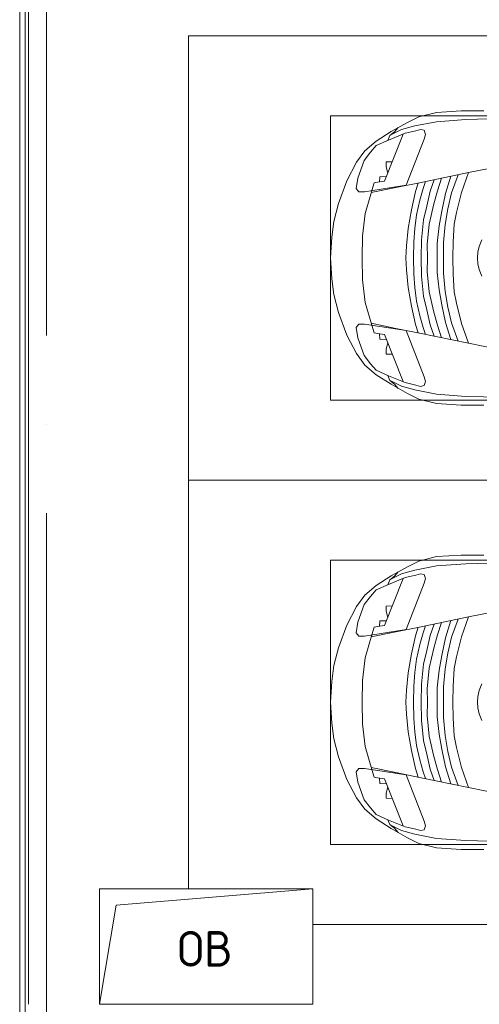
# Model space of a CAD drawing. Header units: millimetres. Extents: x -32229 to 169101, y -13689 to 125138.
# Tile 126 of 202: x 24685 to 27272, y 104150 to 109691. Entities that reach past the tile are written whole.
import ezdxf

# ---------------------------------------------------------------- set-up
doc = ezdxf.new("R2010")
doc.units = ezdxf.units.MM
doc.linetypes.add('ADSK_Линия сетки', pattern=[5000, 4000, -500, 0, -500])
for name, color, linetype, lineweight in [('A-____-NOTE-TEXT', 5, 'Continuous', 18), ('A-DETL-GENF-OTLN', 7, 'Continuous', 18), ('A-FLOR-____-OTLN', 7, 'Continuous', 18), ('A-GENM-____-OTLN', 7, 'Continuous', 18), ('C-PRKG-____-OTLN', 7, 'Continuous', 18), ('M-EQPM-____-OTLN', 7, 'Continuous', 18), ('S-GRID-____-OTLN', 7, 'Continuous', 9)]:
    doc.layers.add(name, color=color, linetype=linetype, lineweight=lineweight)
doc.styles.add('GOST Common', font='GOST_Common.ttf', dxfattribs={"height": 200})

# ---------------------------------------------------------------- blocks, each defined once
blk = doc.blocks.new('АР_Машиноместо - 4900x2400_М__5300х2500_-3113489--01 ЭМ')
at = {"layer": 'A-DETL-GENF-OTLN', "color": 254, "lineweight": 13, "true_color": 0xd4d4d4}
for p, q in [((470.9, 1561.4), (462.8, 1889.5)), ((2029.1, 1561.4), (2037.2, 1889.5)), ((483.4, 1395.6), (470.9, 1561.4)), ((2016.6, 1395.6), (2029.1, 1561.4)), ((507.4, 1274.3), (483.4, 1395.6)), ((1992.6, 1274.3), (2016.6, 1395.6)), ((527.9, 1198.6), (507.4, 1274.3)), ((1972.1, 1198.6), (1992.6, 1274.3)), ((561.7, 1132.1), (527.9, 1198.6)), ((818.8, 1102.9), (554, 1208.1)), ((1681.2, 1102.9), (1946, 1208.1)), ((1938.3, 1132.1), (1972.1, 1198.6)), ((709.1, 1112.7), (708.2, 1146.9)), ((737.7, 1113.6), (709.1, 1112.7)), ((772.6, 1121.3), (737.7, 1113.6)), ((792.9, 1076.2), (791.2, 1114.5)), ((1707.1, 1076.2), (1708.8, 1114.5)), ((1727.4, 1121.3), (1762.3, 1113.6)), ((1762.3, 1113.6), (1790.9, 1112.7)), ((1790.9, 1112.7), (1791.8, 1146.9)), ((823.3, 1074.4), (792.9, 1076.2)), ((824.1, 1063.7), (818.8, 1102.9)), ((827.7, 1045), (824.1, 1063.7)), ((1672.3, 1045), (1675.9, 1063.7)), ((1675.9, 1063.7), (1681.2, 1102.9)), ((1676.7, 1074.4), (1707.1, 1076.2)), ((871.3, 1031.9), (827.7, 1045)), ((1628.7, 1031.9), (1672.3, 1045))]:
    blk.add_line(p, q, dxfattribs=at)
at = {"layer": 'A-DETL-GENF-OTLN', "color": 253, "lineweight": 13, "true_color": 0xaaaaaa}
for p, q in [((770, 1576.5), (718.3, 1834.2)), ((1730, 1576.5), (1781.7, 1834.2)), ((422, 1534.1), (422, 1662.9)), ((2078, 1534.1), (2078, 1662.9)), ((1184.7, 1635.7), (1147.5, 1650.5)), ((1217.8, 1629.1), (1184.7, 1635.7)), ((1217.8, 1629.1), (1250, 1626.8)), ((1282.2, 1629.1), (1250, 1626.8)), ((1282.2, 1629.1), (1315.3, 1635.7)), ((1315.3, 1635.7), (1352.5, 1650.5)), ((826.8, 1300.9), (770, 1576.5)), ((881.7, 1536.4), (770, 1576.5)), ((1618.3, 1536.4), (1730, 1576.5)), ((1673.2, 1300.9), (1730, 1576.5)), ((430.8, 1396.6), (422, 1534.1)), ((884.3, 1480.8), (782, 1518.1)), ((994.9, 1509.3), (881.7, 1536.4)), ((1060, 1496.1), (994.9, 1509.3)), ((1159.3, 1489.1), (1060, 1496.1)), ((1340.7, 1489.1), (1440, 1496.1)), ((1440, 1496.1), (1505.1, 1509.3)), ((1505.1, 1509.3), (1618.3, 1536.4)), ((1615.7, 1480.8), (1718, 1518.1)), ((2069.2, 1396.6), (2078, 1534.1)), ((887, 1446.5), (790.4, 1477.3)), ((973.4, 1459.7), (884.3, 1480.8)), ((986.2, 1425.6), (887, 1446.5)), ((1061.9, 1445.7), (973.4, 1459.7)), ((1163.9, 1435.1), (1061.9, 1445.7)), ((1250, 1488.3), (1159.3, 1489.1)), ((1250, 1488.3), (1340.7, 1489.1)), ((1336.1, 1435.1), (1438.1, 1445.7)), ((1438.1, 1445.7), (1526.6, 1459.7)), ((1513.8, 1425.6), (1613, 1446.5)), ((1526.6, 1459.7), (1615.7, 1480.8)), ((1613, 1446.5), (1709.6, 1477.3)), ((455.7, 1296.1), (430.8, 1396.6)), ((871.4, 1401.1), (800.5, 1424.6)), ((945.3, 1380.6), (871.4, 1401.1)), ((1070, 1410.4), (986.2, 1425.6)), ((1168.3, 1399.8), (1070, 1410.4)), ((1250, 1435.1), (1163.9, 1435.1)), ((1250, 1400.1), (1168.3, 1399.8)), ((1250, 1435.1), (1336.1, 1435.1)), ((1250, 1400.1), (1331.7, 1399.8)), ((1331.7, 1399.8), (1430, 1410.4)), ((1430, 1410.4), (1513.8, 1425.6)), ((1554.7, 1380.6), (1628.6, 1401.1)), ((1628.6, 1401.1), (1699.5, 1424.6)), ((2044.3, 1296.1), (2069.2, 1396.6)), ((531.8, 1326), (554.4, 1333.3)), ((554.4, 1333.3), (580.7, 1327.1)), ((873.8, 1361.2), (809.9, 1383.1)), ((859.1, 1321.2), (819.9, 1334.4)), ((958.3, 1341.1), (873.8, 1361.2)), ((1059, 1354.8), (945.3, 1380.6)), ((1035, 1323.2), (958.3, 1341.1)), ((1174.5, 1344.2), (1059, 1354.8)), ((1250, 1344.9), (1174.5, 1344.2)), ((1250, 1344.9), (1325.5, 1344.2)), ((1325.5, 1344.2), (1441, 1354.8)), ((1441, 1354.8), (1554.7, 1380.6)), ((1465, 1323.2), (1541.7, 1341.1)), ((1541.7, 1341.1), (1626.2, 1361.2)), ((1626.2, 1361.2), (1690.1, 1383.1)), ((1640.9, 1321.2), (1680.1, 1334.4)), ((1945.6, 1333.3), (1919.3, 1327.1)), ((1968.2, 1326), (1945.6, 1333.3)), ((487.4, 1232.1), (455.7, 1296.1)), ((527.2, 1305.2), (531.8, 1326)), ((535, 1280.6), (527.2, 1305.2)), ((548.2, 1220.1), (535, 1280.6)), ((580.7, 1327.1), (841.1, 1225.9)), ((853.8, 1167.4), (826.8, 1300.9)), ((876.3, 1278.7), (828.3, 1293.7)), ((925.2, 1301.6), (859.1, 1321.2)), ((978.6, 1254.6), (876.3, 1278.7)), ((1007.1, 1283.7), (925.2, 1301.6)), ((1083.6, 1274.6), (1007.1, 1283.7)), ((1148.3, 1312.4), (1035, 1323.2)), ((1159.1, 1267.9), (1083.6, 1274.6)), ((1250, 1309.3), (1148.3, 1312.4)), ((1250, 1309.3), (1351.7, 1312.4)), ((1340.9, 1267.9), (1416.4, 1274.6)), ((1351.7, 1312.4), (1465, 1323.2)), ((1416.4, 1274.6), (1492.9, 1283.7)), ((1492.9, 1283.7), (1574.8, 1301.6)), ((1521.4, 1254.6), (1623.7, 1278.7)), ((1574.8, 1301.6), (1640.9, 1321.2)), ((1623.7, 1278.7), (1671.7, 1293.7)), ((1646.2, 1167.4), (1673.2, 1300.9)), ((1919.3, 1327.1), (1658.9, 1225.9)), ((1951.8, 1220.1), (1965, 1280.6)), ((1965, 1280.6), (1972.8, 1305.2)), ((1972.8, 1305.2), (1968.2, 1326)), ((2012.6, 1232.1), (2044.3, 1296.1)), ((539.3, 1140.4), (487.4, 1232.1)), ((586.9, 1126.3), (548.2, 1220.1)), ((841.1, 1225.9), (877.7, 991.4)), ((1084.1, 1236), (978.6, 1254.6)), ((1182.5, 1227.5), (1084.1, 1236)), ((1250, 1266.6), (1159.1, 1267.9)), ((1250, 1223.7), (1182.5, 1227.5)), ((1250, 1266.6), (1340.9, 1267.9)), ((1250, 1223.7), (1317.5, 1227.5)), ((1317.5, 1227.5), (1415.9, 1236)), ((1415.9, 1236), (1521.4, 1254.6)), ((1658.9, 1225.9), (1622.3, 991.4)), ((1913.1, 1126.3), (1951.8, 1220.1)), ((1960.7, 1140.4), (2012.6, 1232.1)), ((540.4, 1159.6), (516.2, 1180.5)), ((882.6, 1027.5), (853.8, 1167.4)), ((1617.4, 1027.5), (1646.2, 1167.4)), ((1959.6, 1159.6), (1983.8, 1180.5)), ((593.2, 1056.8), (539.3, 1140.4)), ((561.3, 1132.6), (540.4, 1159.6)), ((589, 1121.6), (561.3, 1132.6)), ((617.9, 1057.3), (586.9, 1126.3)), ((1882.1, 1057.3), (1913.1, 1126.3)), ((1906.8, 1056.8), (1960.7, 1140.4)), ((1911, 1121.6), (1938.7, 1132.6)), ((1938.7, 1132.6), (1959.6, 1159.6)), ((647.2, 992.8), (593.2, 1056.8)), ((654.7, 1024.4), (617.9, 1057.3)), ((1845.3, 1024.4), (1882.1, 1057.3)), ((1852.8, 992.8), (1906.8, 1056.8)), ((700.9, 989.1), (655, 1024.3)), ((1000.2, 994.5), (871.4, 1031.3)), ((1499.8, 994.5), (1628.6, 1031.3)), ((1799.1, 989.1), (1845, 1024.3)), ((711.9, 946.2), (647.2, 992.8)), ((800.1, 952.6), (700.9, 989.1)), ((815.8, 891), (711.9, 946.2)), ((859, 944.1), (800.1, 952.6)), ((877.7, 958.9), (859, 944.1)), ((877.7, 991.4), (877.7, 958.9)), ((1127.4, 979.8), (1000.2, 994.5)), ((1250, 977.6), (1127.4, 979.8)), ((1250, 977.6), (1372.6, 979.8)), ((1372.6, 979.8), (1499.8, 994.5)), ((1622.3, 991.4), (1622.3, 958.9)), ((1622.3, 958.9), (1641, 944.1)), ((1641, 944.1), (1699.9, 952.6)), ((1684.2, 891), (1788.1, 946.2)), ((1699.9, 952.6), (1799.1, 989.1)), ((1788.1, 946.2), (1852.8, 992.8)), ((943.3, 845.1), (815.8, 891)), ((1556.7, 845.1), (1684.2, 891)), ((1044.2, 818.6), (943.3, 845.1)), ((1455.8, 818.6), (1556.7, 845.1)), ((1132.7, 806), (1044.2, 818.6)), ((1250, 800), (1132.7, 806)), ((1250, 800), (1367.3, 806)), ((1367.3, 806), (1455.8, 818.6))]:
    blk.add_line(p, q, dxfattribs=at)
at = {"layer": 'C-PRKG-____-OTLN', "color": 253, "lineweight": 13, "true_color": 0xaaaaaa}
for p, q in [((0, 0), (0, 5300)), ((2500, 0), (2500, 5300)), ((450, 800), (450, 4500)), ((2050, 800), (2050, 4500)), ((450, 800), (2050, 800)), ((2500, 0), (0, 0))]:
    blk.add_line(p, q, dxfattribs=at)
blk = doc.blocks.new('АР_Машиноместо - 4900x2400_М__5300х2500_-V47--01 ЭМ')
at = {"layer": 'A-DETL-GENF-OTLN', "color": 253, "lineweight": 13, "true_color": 0xaaaaaa}
for p, q in [((1044.2, -818.6), (943.3, -845.1)), ((1132.7, -806), (1044.2, -818.6)), ((1250, -800), (1132.7, -806)), ((1250, -800), (1367.3, -806)), ((1367.3, -806), (1455.8, -818.6)), ((1455.8, -818.6), (1556.7, -845.1)), ((943.3, -845.1), (815.8, -891)), ((1556.7, -845.1), (1684.2, -891)), ((815.8, -891), (711.9, -946.2)), ((1684.2, -891), (1788.1, -946.2)), ((647.2, -992.8), (593.2, -1056.8)), ((711.9, -946.2), (647.2, -992.8)), ((700.9, -989.1), (655, -1024.3)), ((800.1, -952.6), (700.9, -989.1)), ((859, -944.1), (800.1, -952.6)), ((841.1, -1225.9), (877.7, -991.4)), ((877.7, -958.9), (859, -944.1)), ((1000.2, -994.5), (871.4, -1031.3)), ((877.7, -991.4), (877.7, -958.9)), ((1127.4, -979.8), (1000.2, -994.5)), ((1250, -977.6), (1127.4, -979.8)), ((1250, -977.6), (1372.6, -979.8)), ((1372.6, -979.8), (1499.8, -994.5)), ((1499.8, -994.5), (1628.6, -1031.3)), ((1622.3, -958.9), (1641, -944.1)), ((1622.3, -991.4), (1622.3, -958.9)), ((1658.9, -1225.9), (1622.3, -991.4)), ((1641, -944.1), (1699.9, -952.6)), ((1699.9, -952.6), (1799.1, -989.1)), ((1788.1, -946.2), (1852.8, -992.8)), ((1799.1, -989.1), (1845, -1024.3)), ((1852.8, -992.8), (1906.8, -1056.8)), ((654.7, -1024.4), (617.9, -1057.3)), ((882.6, -1027.5), (853.8, -1167.4)), ((1617.4, -1027.5), (1646.2, -1167.4)), ((1845.3, -1024.4), (1882.1, -1057.3)), ((593.2, -1056.8), (539.3, -1140.4)), ((617.9, -1057.3), (586.9, -1126.3)), ((1882.1, -1057.3), (1913.1, -1126.3)), ((1906.8, -1056.8), (1960.7, -1140.4)), ((539.3, -1140.4), (487.4, -1232.1)), ((540.4, -1159.6), (516.2, -1180.5)), ((561.3, -1132.6), (540.4, -1159.6)), ((586.9, -1126.3), (548.2, -1220.1)), ((589, -1121.6), (561.3, -1132.6)), ((1911, -1121.6), (1938.7, -1132.6)), ((1913.1, -1126.3), (1951.8, -1220.1)), ((1938.7, -1132.6), (1959.6, -1159.6)), ((1959.6, -1159.6), (1983.8, -1180.5)), ((1960.7, -1140.4), (2012.6, -1232.1)), ((853.8, -1167.4), (826.8, -1300.9)), ((1646.2, -1167.4), (1673.2, -1300.9)), ((487.4, -1232.1), (455.7, -1296.1)), ((548.2, -1220.1), (535, -1280.6)), ((580.7, -1327.1), (841.1, -1225.9)), ((978.6, -1254.6), (876.3, -1278.7)), ((1084.1, -1236), (978.6, -1254.6)), ((1159.1, -1267.9), (1083.6, -1274.6)), ((1182.5, -1227.5), (1084.1, -1236)), ((1250, -1266.6), (1159.1, -1267.9)), ((1250, -1223.7), (1182.5, -1227.5)), ((1250, -1223.7), (1317.5, -1227.5)), ((1250, -1266.6), (1340.9, -1267.9)), ((1317.5, -1227.5), (1415.9, -1236)), ((1340.9, -1267.9), (1416.4, -1274.6)), ((1415.9, -1236), (1521.4, -1254.6)), ((1521.4, -1254.6), (1623.7, -1278.7)), ((1919.3, -1327.1), (1658.9, -1225.9)), ((1951.8, -1220.1), (1965, -1280.6)), ((2012.6, -1232.1), (2044.3, -1296.1)), ((455.7, -1296.1), (430.8, -1396.6)), ((535, -1280.6), (527.2, -1305.2)), ((527.2, -1305.2), (531.8, -1326)), ((531.8, -1326), (554.4, -1333.3)), ((554.4, -1333.3), (580.7, -1327.1)), ((826.8, -1300.9), (770, -1576.5)), ((859.1, -1321.2), (819.9, -1334.4)), ((876.3, -1278.7), (828.3, -1293.7)), ((925.2, -1301.6), (859.1, -1321.2)), ((1007.1, -1283.7), (925.2, -1301.6)), ((1035, -1323.2), (958.3, -1341.1)), ((1083.6, -1274.6), (1007.1, -1283.7)), ((1148.3, -1312.4), (1035, -1323.2)), ((1250, -1309.3), (1148.3, -1312.4)), ((1250, -1309.3), (1351.7, -1312.4)), ((1351.7, -1312.4), (1465, -1323.2)), ((1416.4, -1274.6), (1492.9, -1283.7)), ((1465, -1323.2), (1541.7, -1341.1)), ((1492.9, -1283.7), (1574.8, -1301.6)), ((1574.8, -1301.6), (1640.9, -1321.2)), ((1623.7, -1278.7), (1671.7, -1293.7)), ((1640.9, -1321.2), (1680.1, -1334.4)), ((1673.2, -1300.9), (1730, -1576.5)), ((1945.6, -1333.3), (1919.3, -1327.1)), ((1968.2, -1326), (1945.6, -1333.3)), ((1965, -1280.6), (1972.8, -1305.2)), ((1972.8, -1305.2), (1968.2, -1326)), ((2044.3, -1296.1), (2069.2, -1396.6)), ((873.8, -1361.2), (809.9, -1383.1)), ((945.3, -1380.6), (871.4, -1401.1)), ((958.3, -1341.1), (873.8, -1361.2)), ((1059, -1354.8), (945.3, -1380.6)), ((1174.5, -1344.2), (1059, -1354.8)), ((1250, -1344.9), (1174.5, -1344.2)), ((1250, -1344.9), (1325.5, -1344.2)), ((1325.5, -1344.2), (1441, -1354.8)), ((1441, -1354.8), (1554.7, -1380.6)), ((1541.7, -1341.1), (1626.2, -1361.2)), ((1554.7, -1380.6), (1628.6, -1401.1)), ((1626.2, -1361.2), (1690.1, -1383.1)), ((430.8, -1396.6), (422, -1534.1)), ((871.4, -1401.1), (800.5, -1424.6)), ((986.2, -1425.6), (887, -1446.5)), ((1070, -1410.4), (986.2, -1425.6)), ((1163.9, -1435.1), (1061.9, -1445.7)), ((1168.3, -1399.8), (1070, -1410.4)), ((1250, -1435.1), (1163.9, -1435.1)), ((1250, -1400.1), (1168.3, -1399.8)), ((1250, -1400.1), (1331.7, -1399.8)), ((1250, -1435.1), (1336.1, -1435.1)), ((1331.7, -1399.8), (1430, -1410.4)), ((1336.1, -1435.1), (1438.1, -1445.7)), ((1430, -1410.4), (1513.8, -1425.6)), ((1513.8, -1425.6), (1613, -1446.5)), ((1628.6, -1401.1), (1699.5, -1424.6)), ((2069.2, -1396.6), (2078, -1534.1)), ((884.3, -1480.8), (782, -1518.1)), ((887, -1446.5), (790.4, -1477.3)), ((973.4, -1459.7), (884.3, -1480.8)), ((1061.9, -1445.7), (973.4, -1459.7)), ((1159.3, -1489.1), (1060, -1496.1)), ((1250, -1488.3), (1159.3, -1489.1)), ((1250, -1488.3), (1340.7, -1489.1)), ((1340.7, -1489.1), (1440, -1496.1)), ((1438.1, -1445.7), (1526.6, -1459.7)), ((1526.6, -1459.7), (1615.7, -1480.8)), ((1613, -1446.5), (1709.6, -1477.3)), ((1615.7, -1480.8), (1718, -1518.1)), ((422, -1534.1), (422, -1662.9)), ((881.7, -1536.4), (770, -1576.5)), ((994.9, -1509.3), (881.7, -1536.4)), ((1060, -1496.1), (994.9, -1509.3)), ((1440, -1496.1), (1505.1, -1509.3)), ((1505.1, -1509.3), (1618.3, -1536.4)), ((1618.3, -1536.4), (1730, -1576.5)), ((2078, -1534.1), (2078, -1662.9)), ((770, -1576.5), (718.3, -1834.2)), ((1730, -1576.5), (1781.7, -1834.2)), ((1184.7, -1635.7), (1147.5, -1650.5)), ((1217.8, -1629.1), (1184.7, -1635.7)), ((1217.8, -1629.1), (1250, -1626.8)), ((1282.2, -1629.1), (1250, -1626.8)), ((1282.2, -1629.1), (1315.3, -1635.7)), ((1315.3, -1635.7), (1352.5, -1650.5))]:
    blk.add_line(p, q, dxfattribs=at)
at = {"layer": 'A-DETL-GENF-OTLN', "color": 254, "lineweight": 13, "true_color": 0xd4d4d4}
for p, q in [((827.7, -1045), (824.1, -1063.7)), ((871.3, -1031.9), (827.7, -1045)), ((1628.7, -1031.9), (1672.3, -1045)), ((1672.3, -1045), (1675.9, -1063.7)), ((818.8, -1102.9), (554, -1208.1)), ((792.9, -1076.2), (791.2, -1114.5)), ((823.3, -1074.4), (792.9, -1076.2)), ((824.1, -1063.7), (818.8, -1102.9)), ((1675.9, -1063.7), (1681.2, -1102.9)), ((1676.7, -1074.4), (1707.1, -1076.2)), ((1681.2, -1102.9), (1946, -1208.1)), ((1707.1, -1076.2), (1708.8, -1114.5)), ((561.7, -1132.1), (527.9, -1198.6)), ((709.1, -1112.7), (708.2, -1146.9)), ((737.7, -1113.6), (709.1, -1112.7)), ((772.6, -1121.3), (737.7, -1113.6)), ((1727.4, -1121.3), (1762.3, -1113.6)), ((1762.3, -1113.6), (1790.9, -1112.7)), ((1790.9, -1112.7), (1791.8, -1146.9)), ((1938.3, -1132.1), (1972.1, -1198.6)), ((527.9, -1198.6), (507.4, -1274.3)), ((1972.1, -1198.6), (1992.6, -1274.3)), ((507.4, -1274.3), (483.4, -1395.6)), ((1992.6, -1274.3), (2016.6, -1395.6)), ((483.4, -1395.6), (470.9, -1561.4)), ((2016.6, -1395.6), (2029.1, -1561.4)), ((470.9, -1561.4), (462.8, -1889.5)), ((2029.1, -1561.4), (2037.2, -1889.5))]:
    blk.add_line(p, q, dxfattribs=at)
at = {"layer": 'C-PRKG-____-OTLN', "color": 253, "lineweight": 13, "true_color": 0xaaaaaa}
for p, q in [((2500, 0), (200, 0)), ((2500, 0), (2500, -5300)), ((0, -700), (0, -5300)), ((450, -800), (450, -4500)), ((450, -800), (2050, -800)), ((2050, -800), (2050, -4500))]:
    blk.add_line(p, q, dxfattribs=at)
blk = doc.blocks.new('АР_Канал вертикальный прямоугольный - ОВ-3837980--01 ЭМ')
at = {"layer": 'M-EQPM-____-OTLN', "color": 253, "lineweight": 13, "true_color": 0xaaaaaa}
for p, q in [((600, 325), (-600, 325)), ((-600, 325), (-600, -325)), ((600, 325), (-600, 325)), ((-600, 325), (-600, -325)), ((-600, -325), (-600, 325)), ((-600, 325), (600, 325)), ((-507.5, 232.5), (600, 325)), ((-507.5, 232.5), (600, 325)), ((600, -325), (600, 325)), ((600, 325), (600, -325)), ((-600, -325), (-507.5, 232.5)), ((-600, -325), (-507.5, 232.5)), ((-600, -325), (600, -325)), ((600, -325), (-600, -325))]:
    blk.add_line(p, q, dxfattribs=at)
blk = doc.blocks.new('АР-Заполнение деф_ шва - Д_ш_-4331150--01 ЭМ')
at = {"layer": 'A-GENM-____-OTLN', "color": 253, "lineweight": 13, "true_color": 0xaaaaaa}
for p, q in [((0, 25), (5900, 25)), ((0, -25), (5900, -25))]:
    blk.add_line(p, q, dxfattribs=at)
blk = doc.blocks.new('Наметкина 10_РД_АР_П_отсоединено_rvt-1--01 ЭМ')
at = {"layer": 'A-FLOR-____-OTLN', "color": 253, "lineweight": 13, "true_color": 0xaaaaaa}
for p, q in [((24715.3, 96715.4), (24715.3, 113050)), ((24685.3, 113000), (24685.3, 98740)), ((24735.3, 104150), (24735.3, 110050))]:
    blk.add_line(p, q, dxfattribs=at)
at = {"layer": 'A-GENM-____-OTLN', "color": 253, "lineweight": 13, "true_color": 0xaaaaaa, "rotation": 270}
blk.add_blockref('АР-Заполнение деф_ шва - Д_ш_-4331150--01 ЭМ', (24710.3, 110050), dxfattribs=at)
at = {"layer": 'C-PRKG-____-OTLN', "color": 253, "lineweight": 13, "true_color": 0xaaaaaa}
for name, p, rotation in [('АР_Машиноместо - 4900x2400_М__5300х2500_-3113489--01 ЭМ', (25635.3, 109600), 269.9999999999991), ('АР_Машиноместо - 4900x2400_М__5300х2500_-V47--01 ЭМ', (25635.3, 104600), 89.99999999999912)]:
    blk.add_blockref(name, p, dxfattribs=dict(at, rotation=rotation))
at = {"layer": 'M-EQPM-____-OTLN', "color": 253, "lineweight": 13, "true_color": 0xaaaaaa}
blk.add_blockref('АР_Канал вертикальный прямоугольный - ОВ-3837980--01 ЭМ', (25735.3, 104475), dxfattribs=at)
at = {"layer": 'A-____-NOTE-TEXT', "color": 253, "lineweight": 5, "true_color": 0xaaaaaa, "insert": (25573.1, 104562.2), "char_height": 200, "width": 400.844, "attachment_point": 1, "style": 'GOST Common'}
blk.add_mtext('ОВ', dxfattribs=at)

msp = doc.modelspace()

# ---------------------------------------------------------------- linework, layer by layer
at = {"layer": 'S-GRID-____-OTLN', "color": 253, "linetype": 'ADSK_Линия сетки', "true_color": 0xaaaaaa}
msp.add_line((24835.3, -12088.9), (24835.3, 125138.4), dxfattribs=at)

# ---------------------------------------------------------------- block references
at = {"lineweight": 5}
msp.add_blockref('Наметкина 10_РД_АР_П_отсоединено_rvt-1--01 ЭМ', (0, 0), dxfattribs=at)

doc.saveas('drawing.dxf')
